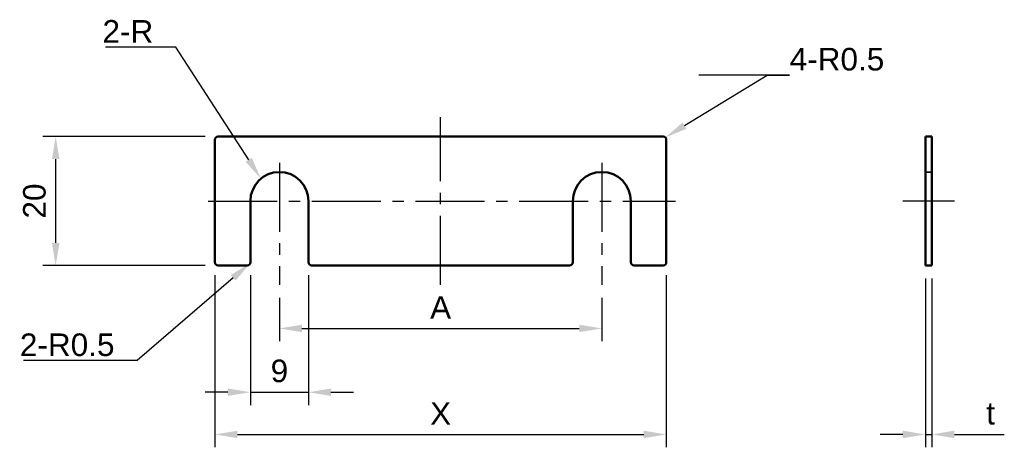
# Model space of a CAD drawing. Header units: millimetres. Extents: x 123 to 275, y 112 to 179.
import ezdxf
from ezdxf import colors
from ezdxf.entities.mleader import LeaderData, LeaderLine
from ezdxf.math import Vec2, Vec3

# ---------------------------------------------------------------- set-up
doc = ezdxf.new("R2010")
doc.units = ezdxf.units.MM
doc.header["$LTSCALE"] = 0.75
doc.linetypes.add('CENTER2', pattern=[28.575, 19.05, -3.175, 3.175, -3.175])
doc.linetypes.add('HIDDEN2', pattern=[4.7625, 3.175, -1.5875])
for name, color, linetype, lineweight in [('Annotations', 7, 'Continuous', 25), ('Center Lines', 7, 'CENTER2', 25), ('Dimensions', 7, 'Continuous', 25), ('可視', 7, 'Continuous', 50), ('隠線処理', 7, 'HIDDEN2', 35)]:
    doc.layers.add(name, color=color, linetype=linetype, lineweight=lineweight)
doc.styles.get("Standard").update_dxf_attribs({"font": 'arial.ttf'})
doc.dimstyles.new('ISO-25', dxfattribs={"dimtxt": 3.5, "dimasz": 3.5, "dimexe": 2, "dimexo": 2, "dimgap": 1.5, "dimtad": 1, "dimzin": 12, "dimdsep": 46, "dimtxsty": 'Standard', "dimcen": 0, "dimclrd": 256, "dimclre": 256, "dimclrt": 256, "dimazin": 3, "dimtp": 0.1, "dimtm": 0.1, "dimtfac": 0.714, "dimtmove": 0, "dimatfit": 3, "dimfxl": 1, "dimtzin": 12, "dimarcsym": 0})

# ---------------------------------------------------------------- blocks, each defined once
blk = doc.blocks.new('*U3')
at = {"layer": 'Center Lines', "color": 0, "ltscale": 0.75, "transparency": 16777216}
blk.add_line((-36.043502, 0), (36.396658, 0), dxfattribs=at)
blk = doc.blocks.new('*U4')
at = {"layer": 'Center Lines', "color": 0, "ltscale": 0.75, "transparency": 16777216}
blk.add_line((0, -13), (0, 13), dxfattribs=at)
blk = doc.blocks.new('*U5')
at = {"layer": 'Center Lines', "color": 0, "ltscale": 0.75, "transparency": 16777216}
blk.add_line((4, 0), (-4, 0), dxfattribs=at)
blk = doc.blocks.new('*U6')
at = {"layer": 'Center Lines', "color": 0, "ltscale": 0.75, "transparency": 16777216}
blk.add_line((0, 10.699849), (0, -8.25), dxfattribs=at)
blk = doc.blocks.new('*U7')
at = {"layer": 'Center Lines', "color": 0, "ltscale": 0.75, "transparency": 16777216}
blk.add_line((0, 10.699849), (0, -8.25), dxfattribs=at)
blk = doc.blocks.new('*D13')
at = {"layer": 'Defpoints', "color": 0, "transparency": 16777216}
for p in [(128.363918, 160.56401), (153.554779, 160.56401), (153.554779, 140.56401)]:
    blk.add_point(p, dxfattribs=at)
at = {"layer": 'Dimensions', "lineweight": -2, "transparency": 16777216}
for p, q in [((151.554779, 160.56401), (126.363918, 160.56401)), ((128.363918, 144.06401), (128.363918, 157.06401)), ((151.554779, 140.56401), (126.363918, 140.56401))]:
    blk.add_line(p, q, dxfattribs=at)
at = {"layer": 'Dimensions', "transparency": 16777216}
for points in [[(127.780585, 157.06401), (128.947251, 157.06401), (128.363918, 160.56401)], [(127.780585, 144.06401), (128.947251, 144.06401), (128.363918, 140.56401)]]:
    blk.add_solid(points, dxfattribs=at)
at = {"layer": 'Dimensions', "transparency": 16777216, "insert": (125.076913, 150.56401), "char_height": 3.5, "attachment_point": 5, "rotation": 90}
blk.add_mtext('20', dxfattribs=at)
blk = doc.blocks.new('*D14')
at = {"layer": 'Defpoints', "color": 0, "transparency": 16777216}
for p in [(153.054779, 141.06401), (223.054779, 141.06401), (223.054779, 114.350938)]:
    blk.add_point(p, dxfattribs=at)
at = {"layer": 'Dimensions', "lineweight": -2, "transparency": 16777216}
for p, q in [((153.054779, 139.06401), (153.054779, 112.350938)), ((223.054779, 139.06401), (223.054779, 112.350938)), ((156.554779, 114.350938), (219.554779, 114.350938))]:
    blk.add_line(p, q, dxfattribs=at)
at = {"layer": 'Dimensions', "transparency": 16777216}
for points in [[(156.554779, 114.934271), (156.554779, 113.767604), (153.054779, 114.350938)], [(219.554779, 114.934271), (219.554779, 113.767604), (223.054779, 114.350938)]]:
    blk.add_solid(points, dxfattribs=at)
at = {"layer": 'Dimensions', "transparency": 16777216, "insert": (188.054779, 117.600938), "char_height": 3.5, "attachment_point": 5}
blk.add_mtext('X', dxfattribs=at)
blk = doc.blocks.new('*D15')
at = {"layer": 'Defpoints', "color": 0, "transparency": 16777216}
for p in [(163.054779, 137.56401), (213.054779, 137.56401), (213.054779, 130.796949)]:
    blk.add_point(p, dxfattribs=at)
at = {"layer": 'Dimensions', "lineweight": -2, "transparency": 16777216}
for p, q in [((163.054779, 135.56401), (163.054779, 128.796949)), ((213.054779, 135.56401), (213.054779, 128.796949)), ((166.554779, 130.796949), (209.554779, 130.796949))]:
    blk.add_line(p, q, dxfattribs=at)
at = {"layer": 'Dimensions', "transparency": 16777216}
for points in [[(166.554779, 131.380282), (166.554779, 130.213615), (163.054779, 130.796949)], [(209.554779, 131.380282), (209.554779, 130.213615), (213.054779, 130.796949)]]:
    blk.add_solid(points, dxfattribs=at)
at = {"layer": 'Dimensions', "transparency": 16777216, "insert": (188.054779, 134.046949), "char_height": 3.5, "attachment_point": 5}
blk.add_mtext('A', dxfattribs=at)
blk = doc.blocks.new('*D16')
at = {"layer": 'Defpoints', "color": 0, "transparency": 16777216}
for p in [(158.554779, 141.06401), (167.554779, 141.06401), (167.554779, 120.897454)]:
    blk.add_point(p, dxfattribs=at)
at = {"layer": 'Dimensions', "lineweight": -2, "transparency": 16777216}
for p, q in [((158.554779, 139.06401), (158.554779, 118.897454)), ((167.554779, 139.06401), (167.554779, 118.897454)), ((155.054779, 120.897454), (151.554779, 120.897454)), ((158.554779, 120.897454), (167.554779, 120.897454)), ((171.054779, 120.897454), (174.554779, 120.897454))]:
    blk.add_line(p, q, dxfattribs=at)
at = {"layer": 'Dimensions', "transparency": 16777216}
for points in [[(155.054779, 121.480787), (155.054779, 120.314121), (158.554779, 120.897454)], [(171.054779, 121.480787), (171.054779, 120.314121), (167.554779, 120.897454)]]:
    blk.add_solid(points, dxfattribs=at)
at = {"layer": 'Dimensions', "transparency": 16777216, "insert": (163.054779, 124.184459), "char_height": 3.5, "attachment_point": 5}
blk.add_mtext('9', dxfattribs=at)
blk = doc.blocks.new('*D17')
at = {"layer": 'Defpoints', "color": 0, "transparency": 16777216}
for p in [(263.228423, 140.56401), (264.228423, 140.56401), (264.228423, 114.350938)]:
    blk.add_point(p, dxfattribs=at)
at = {"layer": 'Dimensions', "lineweight": -2, "transparency": 16777216}
for p, q in [((263.228423, 138.56401), (263.228423, 112.350938)), ((264.228423, 138.56401), (264.228423, 112.350938)), ((259.728423, 114.350938), (256.228423, 114.350938)), ((263.228423, 114.350938), (264.228423, 114.350938)), ((267.728423, 114.350938), (275.465122, 114.350938))]:
    blk.add_line(p, q, dxfattribs=at)
at = {"layer": 'Dimensions', "transparency": 16777216}
for points in [[(259.728423, 114.934271), (259.728423, 113.767604), (263.228423, 114.350938)], [(267.728423, 114.934271), (267.728423, 113.767604), (264.228423, 114.350938)]]:
    blk.add_solid(points, dxfattribs=at)
at = {"layer": 'Dimensions', "transparency": 16777216, "insert": (273.346773, 117.61765), "char_height": 3.5, "attachment_point": 5}
blk.add_mtext('t', dxfattribs=at)

msp = doc.modelspace()

# ---------------------------------------------------------------- linework, layer by layer
at = {"layer": '可視', "extrusion": (0, 1, 0)}
for p, q in [((153.554779, 160.56401, 0.5), (222.554779, 160.56401, 0.5)), ((264.228423, 160.56401, 34.5), (263.228423, 160.56401, 34.5)), ((153.054779, 141.06401, 0.5), (153.054779, 160.06401, 0.5)), ((223.054779, 160.06401, 0.5), (223.054779, 141.06401, 0.5)), ((263.228423, 141.06401, 35), (263.228423, 160.06401, 35)), ((264.228423, 141.06401, 35), (264.228423, 160.06401, 35)), ((158.554779, 150.56401, 0.5), (158.554779, 141.06401, 0.5)), ((167.554779, 150.56401, 0.5), (167.554779, 141.06401, 0.5)), ((208.554779, 150.56401, 0.5), (208.554779, 141.06401, 0.5)), ((217.554779, 150.56401, 0.5), (217.554779, 141.06401, 0.5)), ((158.054779, 140.56401, 0.5), (153.554779, 140.56401, 0.5)), ((208.054779, 140.56401, 0.5), (168.054779, 140.56401, 0.5)), ((222.554779, 140.56401, 0.5), (218.054779, 140.56401, 0.5)), ((263.228423, 140.56401, 34.5), (264.228423, 140.56401, 34.5))]:
    msp.add_line(p, q, dxfattribs=at)
at = {"layer": '可視', "extrusion": (1e-16, 0, -1)}
for centre, radius, start, end in [((-153.554779, 160.06401, -0.5), 0.5, 0, 90), ((-222.554779, 160.06401, -0.5), 0.5, 90, 180), ((-163.054779, 150.56401, -0.5), 4.5, 0, 180), ((-213.054779, 150.56401, -0.5), 4.5, 0, 180), ((-153.554779, 141.06401, -0.5), 0.5, 270, 0), ((-158.054779, 141.06401, -0.5), 0.5, 180, 270), ((-168.054779, 141.06401, -0.5), 0.5, 270, 0), ((-208.054779, 141.06401, -0.5), 0.5, 180, 270), ((-218.054779, 141.06401, -0.5), 0.5, 270, 0), ((-222.554779, 141.06401, -0.5), 0.5, 180, 270)]:
    msp.add_arc(centre, radius, start, end, dxfattribs=at)
at = {"layer": '可視', "extrusion": (1, 0, 2.969e-13)}
for centre, start, end in [((160.06401, 34.5, 263.228423), 0, 90), ((141.06401, 34.5, 263.228423), 90, 180)]:
    msp.add_arc(centre, 0.5, start, end, dxfattribs=at)
at = {"layer": '可視', "extrusion": (-1, 0, -2.969e-13)}
for centre, start, end in [((-160.06401, 34.5, -264.228423), 90, 180), ((-141.06401, 34.5, -264.228423), 0, 90)]:
    msp.add_arc(centre, 0.5, start, end, dxfattribs=at)
at = {"layer": '隠線処理', "extrusion": (0, 1, 0)}
msp.add_line((264.228423, 155.06401, 25), (263.228423, 155.06401, 25), dxfattribs=at)

# ---------------------------------------------------------------- block references
at = {"layer": 'Center Lines', "ltscale": 0.75}
for name, p in [('*U4', (188.054779, 150.56401)), ('*U6', (163.054779, 145.81401)), ('*U7', (213.054779, 145.81401)), ('*U3', (188.054779, 150.56401)), ('*U5', (263.728423, 150.56401))]:
    msp.add_blockref(name, p, dxfattribs=at)

# ---------------------------------------------------------------- dimensions: what is measured, and where the dimension line sits
at = {"layer": 'Dimensions'}
dim = msp.add_linear_dim(base=(128.363918, 160.56401), p1=(153.554779, 140.56401), p2=(153.554779, 160.56401), angle=90, dimstyle='ISO-25', override={"dimlfac": 1}, dxfattribs=at)
dim.commit()
dim.dimension.update_dxf_attribs({"geometry": '*D13', "text_midpoint": (128.363918, 150.56401), "dimtype": 161})
dim = msp.add_aligned_dim(p1=(158.554779, 141.06401), p2=(167.554779, 141.06401), distance=-20.166556, dimstyle='ISO-25', override={"dimlfac": 1, "dimclrd": 256, "dimclre": 256}, dxfattribs=at)
dim.commit()
dim.dimension.update_dxf_attribs({"geometry": '*D16', "text_midpoint": (163.054779, 124.184459)})
dim = msp.add_linear_dim(base=(223.054779, 114.350938), p1=(153.054779, 141.06401), p2=(223.054779, 141.06401), angle=0, text='X', dimstyle='ISO-25', override={"dimlfac": 1}, dxfattribs=at)
dim.commit()
dim.dimension.update_dxf_attribs({"geometry": '*D14', "text_midpoint": (188.054779, 114.350938), "dimtype": 161})
for p1, p2, distance, text, picture, middle in [((263.228423, 140.56401), (264.228423, 140.56401), -26.213072, 't', '*D17', (273.346773, 117.61765)), ((163.054779, 137.56401), (213.054779, 137.56401), -6.767061, 'A', '*D15', (188.054779, 134.046949))]:
    dim = msp.add_aligned_dim(p1=p1, p2=p2, distance=distance, text=text, dimstyle='ISO-25', override={"dimlfac": 1, "dimclrd": 256, "dimclre": 256}, dxfattribs=at)
    dim.commit()
    dim.dimension.update_dxf_attribs({"geometry": picture, "text_midpoint": middle})

# ---------------------------------------------------------------- leaders
at = {"layer": 'Annotations'}
ml = msp.add_multileader_mtext('Standard', dxfattribs=at)
ml.set_content('2-R', color=256)
ml.set_leader_properties()
ml.build(insert=Vec2(0, 0))
ml.multileader.update_dxf_attribs({"text_left_attachment_type": 5, "text_right_attachment_type": 5, "dogleg_length": 3.5, "arrow_head_size": 3.5})
ctx = ml.context
ctx.base_point, ctx.char_height, ctx.arrow_head_size, ctx.landing_gap_size, ctx.plane_origin = Vec3(135.819795, 174.427957), 3.5, 3.5, 0, Vec3(160.190517, 154.034745)
ctx.left_attachment, ctx.right_attachment, ctx.text_align_type = 5, 5, 2
notes = []
notes.append((ctx, [(0, (1, 1, 0), (146.993055, 174.427957), (-1, 0), 3.5, [(0, [(160.190517, 154.034745)], 0, [])])]))
ctx.mtext.insert, ctx.mtext.alignment, ctx.mtext.flow_direction = Vec3(143.493055, 178.642282), 3, 5
ml = msp.add_multileader_mtext('Standard', dxfattribs=at)
ml.set_content('4-R0.5', color=256)
ml.set_leader_properties()
ml.build(insert=Vec2(0, 0))
ml.multileader.update_dxf_attribs({"text_left_attachment_type": 5, "text_right_attachment_type": 5, "dogleg_length": 3.5, "arrow_head_size": 3.5})
ctx = ml.context
ctx.base_point, ctx.char_height, ctx.arrow_head_size, ctx.landing_gap_size, ctx.plane_origin = Vec3(242.178715, 170.107501), 3.5, 3.5, 0, Vec3(222.891329, 160.433787)
ctx.left_attachment, ctx.right_attachment = 5, 5
notes.append((ctx, [(0, (1, 1, 0), (238.678715, 170.107501), (1, 0), 3.5, [(0, [(222.891329, 160.433787)], 0, [])])]))
ctx.mtext.insert, ctx.mtext.flow_direction = Vec3(242.178715, 174.321826), 5
ml = msp.add_multileader_mtext('Standard', dxfattribs=at)
ml.set_content('2-R0.5', color=256)
ml.set_leader_properties()
ml.build(insert=Vec2(0, 0))
ml.multileader.update_dxf_attribs({"text_left_attachment_type": 5, "text_right_attachment_type": 5, "dogleg_length": 3.5, "arrow_head_size": 3.5})
ctx = ml.context
ctx.base_point, ctx.char_height, ctx.arrow_head_size, ctx.landing_gap_size, ctx.plane_origin = Vec3(123.146858, 125.803643), 3.5, 3.5, 0, Vec3(158.539092, 140.939747)
ctx.left_attachment, ctx.right_attachment, ctx.text_align_type = 5, 5, 2
notes.append((ctx, [(0, (1, 1, 0), (140.983489, 125.803643), (-1, 0), 3.5, [(0, [(158.539092, 140.939747)], 0, [])])]))
ctx.mtext.insert, ctx.mtext.alignment, ctx.mtext.flow_direction = Vec3(137.483489, 130.017968), 3, 5
for ctx, leaders in notes:
    for number, flags, end, landing, length, lines in leaders:
        leader = LeaderData()
        leader.index, (leader.has_last_leader_line, leader.has_dogleg_vector, leader.attachment_direction) = number, flags
        leader.last_leader_point, leader.dogleg_vector, leader.dogleg_length = Vec3(end), Vec3(landing), length
        for number, points, colour, breaks in lines:
            line = LeaderLine()
            line.index, line.vertices, line.color, line.breaks = number, Vec3.list(points), colors.encode_raw_color(colour), breaks
            leader.lines.append(line)
        ctx.leaders.append(leader)

doc.saveas('drawing.dxf')
